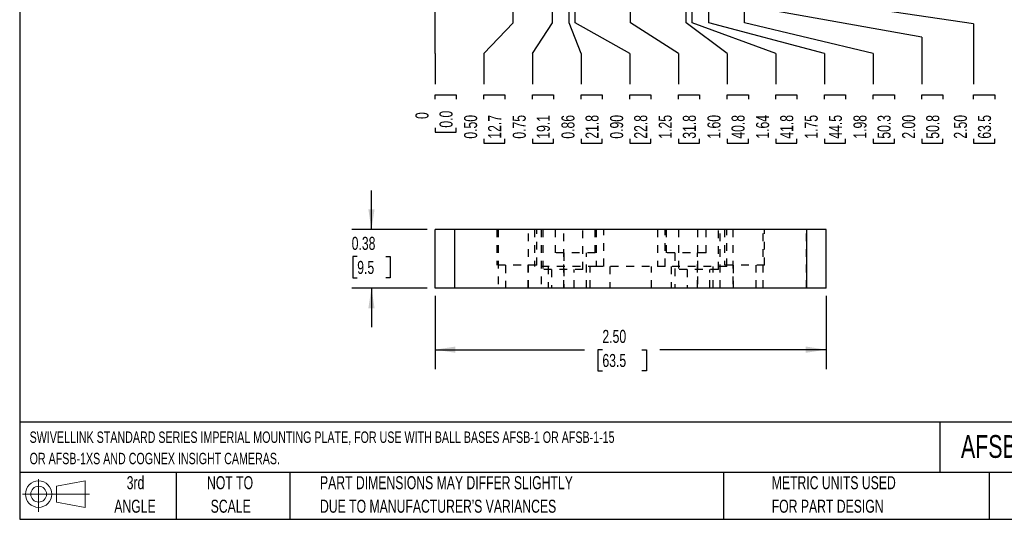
# Model space of a CAD drawing. Header units: inches. Extents: x 0.5 to 21.5, y 0.5 to 16.5.
# Tile 1 of 3: x 0.5 to 13.1, y 0.5 to 6.9. Entities that reach past the tile are written whole.
import ezdxf

# ---------------------------------------------------------------- set-up
doc = ezdxf.new("R2010")
doc.units = ezdxf.units.IN
doc.header["$LTSCALE"] = 2
doc.header["$MEASUREMENT"] = 0
doc.linetypes.add('HIDDEN', pattern=[0.075, 0.05, -0.025])
doc.layers.add('DIMENSIONS', color=140, linetype='Continuous', lineweight=25)
doc.layers.add('TEXT', color=140, linetype='Continuous', lineweight=25)
doc.layers.add('HIDDEN', color=102, linetype='HIDDEN')
doc.styles.add('SLDTEXTSTYLE0', font='TXT', dxfattribs={"width": 0.7})
doc.dimstyles.new('SLDDIMSTYLE0', dxfattribs={"dimtxt": 0.169922, "dimasz": 0.26, "dimexe": 0, "dimexo": 0.0625, "dimgap": 0.04248, "dimtad": 0, "dimtih": 1, "dimtoh": 1, "dimdec": 0, "dimlfac": 0.5, "dimrnd": 1e-09, "dimdsep": 46, "dimtxsty": 'SLDTEXTSTYLE0', "dimblk1": 'NONE', "dimblk2": 'NONE', "dimsah": 1, "dimcen": 0.09, "dimadec": 0, "dimazin": 2, "dimtfac": 1, "dimtdec": 0, "dimtofl": 0, "dimtmove": 0, "dimatfit": 3, "dimldrblk": 'NONE', "dimfxl": 0, "dimfrac": 2, "dimtolj": 1, "dimtzin": 12, "dimarcsym": 0})
doc.dimstyles.new('SLDDIMSTYLE1', dxfattribs={"dimtxt": 0.169922, "dimasz": 0.26, "dimexe": 0, "dimexo": 0.0625, "dimgap": 0.04248, "dimtad": 0, "dimtih": 1, "dimtoh": 1, "dimlfac": 0.5, "dimrnd": 1e-09, "dimdsep": 46, "dimtxsty": 'SLDTEXTSTYLE0', "dimblk1": 'NONE', "dimblk2": 'NONE', "dimsah": 1, "dimcen": 0.09, "dimadec": 0, "dimazin": 2, "dimtfac": 1, "dimtofl": 0, "dimtmove": 0, "dimatfit": 3, "dimldrblk": 'NONE', "dimfxl": 0, "dimfrac": 2, "dimtolj": 1, "dimtzin": 12, "dimarcsym": 0})
doc.dimstyles.new('SLDDIMSTYLE10', dxfattribs={"dimtxt": 0.169922, "dimasz": 0.26, "dimexe": 0, "dimexo": 0.0625, "dimgap": 0.04248, "dimtad": 0, "dimtih": 1, "dimtoh": 1, "dimlfac": 0.5, "dimrnd": 1e-09, "dimzin": 4, "dimdsep": 46, "dimtxsty": 'SLDTEXTSTYLE0', "dimsah": 1, "dimcen": 0.09, "dimadec": 0, "dimazin": 1, "dimtfac": 1, "dimtofl": 0, "dimtmove": 0, "dimatfit": 3, "dimfxl": 0, "dimfrac": 2, "dimtolj": 1, "dimtzin": 12, "dimarcsym": 0})
doc.dimstyles.new('SLDDIMSTYLE2', dxfattribs={"dimtxt": 0.169922, "dimasz": 0.26, "dimexe": 0, "dimexo": 0.0625, "dimgap": 0.04248, "dimtad": 0, "dimtih": 1, "dimtoh": 1, "dimlfac": 0.5, "dimrnd": 1e-09, "dimzin": 12, "dimdsep": 46, "dimtxsty": 'SLDTEXTSTYLE0', "dimblk1": 'NONE', "dimblk2": 'NONE', "dimsah": 1, "dimcen": 0.09, "dimadec": 0, "dimazin": 3, "dimtfac": 1, "dimtofl": 0, "dimtmove": 0, "dimatfit": 3, "dimldrblk": 'NONE', "dimfxl": 0, "dimfrac": 2, "dimtolj": 1, "dimtzin": 12, "dimarcsym": 0})
doc.dimstyles.new('SLDDIMSTYLE3', dxfattribs={"dimtxt": 0.169922, "dimasz": 0.26, "dimexe": 0, "dimexo": 0.0625, "dimgap": 0.04248, "dimtad": 0, "dimtih": 1, "dimtoh": 1, "dimlfac": 0.5, "dimrnd": 1e-09, "dimzin": 4, "dimdsep": 46, "dimtxsty": 'SLDTEXTSTYLE0', "dimblk1": 'NONE', "dimblk2": 'NONE', "dimsah": 1, "dimcen": 0.09, "dimadec": 0, "dimazin": 1, "dimtfac": 1, "dimtofl": 0, "dimtmove": 0, "dimatfit": 3, "dimldrblk": 'NONE', "dimfxl": 0, "dimfrac": 2, "dimtolj": 1, "dimtzin": 12, "dimarcsym": 0})
doc.dimstyles.new('SLDDIMSTYLE4', dxfattribs={"dimtxt": 0.169922, "dimasz": 0.26, "dimexe": 0, "dimexo": 0.0625, "dimgap": 0.04248, "dimtad": 0, "dimtih": 1, "dimtoh": 1, "dimlfac": 0.5, "dimrnd": 1e-09, "dimzin": 0, "dimdsep": 46, "dimtxsty": 'SLDTEXTSTYLE0', "dimblk1": 'NONE', "dimblk2": 'NONE', "dimsah": 1, "dimcen": 0.09, "dimadec": 0, "dimazin": 0, "dimtfac": 1, "dimtofl": 0, "dimtmove": 0, "dimatfit": 3, "dimldrblk": 'NONE', "dimfxl": 0, "dimfrac": 2, "dimtolj": 1, "dimtzin": 12, "dimarcsym": 0})
doc.dimstyles.new('SLDDIMSTYLE9', dxfattribs={"dimtxt": 0.169922, "dimasz": 0.26, "dimexe": 0, "dimexo": 0.0625, "dimgap": 0.04248, "dimtad": 0, "dimtih": 1, "dimtoh": 1, "dimlfac": 0.5, "dimrnd": 1e-09, "dimdsep": 46, "dimtxsty": 'SLDTEXTSTYLE0', "dimsah": 1, "dimcen": 0.09, "dimadec": 0, "dimazin": 2, "dimtfac": 1, "dimtmove": 0, "dimatfit": 0, "dimfxl": 0, "dimfrac": 2, "dimtolj": 1, "dimtzin": 12, "dimarcsym": 0})

# ---------------------------------------------------------------- blocks, each defined once
blk = doc.blocks.new('Block11')
at = {"color": 7, "linetype": 'Continuous', "lineweight": 18}
for p, q in [((0.204, 0.418), (0.204, 0)), ((0.431, 0.328), (0.801, 0.396)), ((0.801, 0.396), (0.801, 0.058)), ((0.431, 0.126), (0.431, 0.328)), ((0, 0.227), (0.856, 0.227)), ((0.431, 0.126), (0.801, 0.058))]:
    blk.add_line(p, q, dxfattribs=at)
for radius in [0.169, 0.101]:
    blk.add_circle((0.204, 0.227), radius, dxfattribs=at)
blk = doc.blocks.new('Block12')
at = {"color": 7, "linetype": 'Continuous'}
blk.add_blockref('Block11', (0, 0), dxfattribs=at)
blk = doc.blocks.new('SW_NOTE_0')
at = {"layer": 'TEXT', "color": 0, "char_height": 0.14583, "attachment_point": 1, "style": 'SLDTEXTSTYLE0'}
for s, insert in [('SWIVELLINK STANDARD SERIES IMPERIAL MOUNTING PLATE, FOR USE WITH BALL BASES AFSB-1 OR AFSB-1-15', (0, 0.188)), ('OR AFSB-1XS AND COGNEX INSIGHT CAMERAS.', (0, -0.085))]:
    blk.add_mtext(s, dxfattribs=dict(at, insert=insert))
blk = doc.blocks.new('SW_NOTE_0_3')
at = {"layer": 'TEXT', "color": 0, "char_height": 0.16667, "attachment_point": 1, "style": 'SLDTEXTSTYLE0'}
for s, insert in [('PART DIMENSIONS MAY DIFFER SLIGHTLY', (0, 0.215)), ("DUE TO MANUFACTURER'S VARIANCES", (0, -0.086))]:
    blk.add_mtext(s, dxfattribs=dict(at, insert=insert))
blk = doc.blocks.new('SW_NOTE_0_4')
at = {"layer": 'TEXT', "color": 0, "char_height": 0.1667, "attachment_point": 2, "style": 'SLDTEXTSTYLE0'}
for s, insert in [('NOT TO', (0.414, 0.215)), ('SCALE', (0.422, -0.086))]:
    blk.add_mtext(s, dxfattribs=dict(at, insert=insert))
blk = doc.blocks.new('SW_NOTE_0_5')
at = {"layer": 'TEXT', "color": 0, "char_height": 0.1667, "attachment_point": 2, "style": 'SLDTEXTSTYLE0'}
for s, insert in [('3rd', (0.182, 0.215)), ('ANGLE', (0.175, -0.086))]:
    blk.add_mtext(s, dxfattribs=dict(at, insert=insert))
blk = doc.blocks.new('SW_NOTE_0_6')
at = {"layer": 'TEXT', "color": 0, "char_height": 0.16667, "attachment_point": 1, "style": 'SLDTEXTSTYLE0'}
for s, insert in [('METRIC UNITS USED', (0, 0.215)), ('FOR PART DESIGN', (0, -0.086))]:
    blk.add_mtext(s, dxfattribs=dict(at, insert=insert))
blk = doc.blocks.new('_D_11')
at = {"layer": 'DIMENSIONS'}
for p, q in [((5.812, 6.855), (5.812, 7.478)), ((5.812, 6.462), (5.812, 6.855)), ((5.812, 6.462), (5.812, 6.068)), ((5.812, 5.876), (5.812, 5.933)), ((5.812, 5.933), (6.083, 5.933)), ((6.083, 5.933), (6.083, 5.876)), ((5.812, 5.512), (5.812, 5.455)), ((5.812, 5.455), (6.083, 5.455)), ((6.083, 5.455), (6.083, 5.512))]:
    blk.add_line(p, q, dxfattribs=at)
at = {"layer": 'DIMENSIONS', "attachment_point": 1, "rotation": 90, "style": 'SLDTEXTSTYLE0'}
for s, insert, char_height in [('0.0', (5.868, 5.512), 0.1667), ('0', (5.56, 5.623), 0.167)]:
    blk.add_mtext(s, dxfattribs=dict(at, insert=insert, char_height=char_height))
blk = doc.blocks.new('_None')
blk = doc.blocks.new('_D_12')
at = {"layer": 'DIMENSIONS'}
for p, q in [((6.812, 6.855), (6.812, 8.582)), ((6.435, 6.462), (6.812, 6.855)), ((6.435, 6.462), (6.435, 6.068)), ((6.435, 5.876), (6.435, 5.933)), ((6.435, 5.933), (6.705, 5.933)), ((6.705, 5.933), (6.705, 5.876)), ((6.435, 5.371), (6.435, 5.314)), ((6.435, 5.314), (6.705, 5.314)), ((6.705, 5.314), (6.705, 5.371))]:
    blk.add_line(p, q, dxfattribs=at)
at = {"layer": 'DIMENSIONS', "char_height": 0.1667, "attachment_point": 1, "rotation": 90, "style": 'SLDTEXTSTYLE0'}
for s, insert in [('0.50', (6.182, 5.371)), ('12.7', (6.49, 5.371))]:
    blk.add_mtext(s, dxfattribs=dict(at, insert=insert))
blk = doc.blocks.new('_D_13')
at = {"layer": 'DIMENSIONS'}
for p, q in [((7.312, 6.855), (7.312, 9.633)), ((7.057, 6.462), (7.312, 6.855)), ((7.057, 6.462), (7.057, 6.068)), ((7.057, 5.876), (7.057, 5.933)), ((7.057, 5.933), (7.327, 5.933)), ((7.327, 5.933), (7.327, 5.876)), ((7.057, 5.371), (7.057, 5.314)), ((7.057, 5.314), (7.327, 5.314)), ((7.327, 5.314), (7.327, 5.371))]:
    blk.add_line(p, q, dxfattribs=at)
at = {"layer": 'DIMENSIONS', "char_height": 0.1667, "attachment_point": 1, "rotation": 90, "style": 'SLDTEXTSTYLE0'}
for s, insert in [('0.75', (6.804, 5.371)), ('19.1', (7.112, 5.371))]:
    blk.add_mtext(s, dxfattribs=dict(at, insert=insert))
blk = doc.blocks.new('_D_14')
at = {"layer": 'DIMENSIONS'}
for p, q in [((7.525, 6.855), (7.525, 10.085)), ((7.68, 6.462), (7.525, 6.855)), ((7.68, 6.462), (7.68, 6.068)), ((7.68, 5.876), (7.68, 5.933)), ((7.68, 5.933), (7.95, 5.933)), ((7.95, 5.933), (7.95, 5.876)), ((7.68, 5.371), (7.68, 5.314)), ((7.68, 5.314), (7.95, 5.314)), ((7.95, 5.314), (7.95, 5.371))]:
    blk.add_line(p, q, dxfattribs=at)
at = {"layer": 'DIMENSIONS', "char_height": 0.1667, "attachment_point": 1, "rotation": 90, "style": 'SLDTEXTSTYLE0'}
for s, insert in [('0.86', (7.427, 5.371)), ('21.8', (7.735, 5.371))]:
    blk.add_mtext(s, dxfattribs=dict(at, insert=insert))
blk = doc.blocks.new('_D_15')
at = {"layer": 'DIMENSIONS'}
for p, q in [((7.604, 6.855), (7.604, 8.294)), ((8.302, 6.462), (7.604, 6.855)), ((8.302, 6.462), (8.302, 6.068)), ((8.302, 5.876), (8.302, 5.933)), ((8.302, 5.933), (8.572, 5.933)), ((8.572, 5.933), (8.572, 5.876)), ((8.302, 5.371), (8.302, 5.314)), ((8.302, 5.314), (8.572, 5.314)), ((8.572, 5.314), (8.572, 5.371))]:
    blk.add_line(p, q, dxfattribs=at)
at = {"layer": 'DIMENSIONS', "char_height": 0.1667, "attachment_point": 1, "rotation": 90, "style": 'SLDTEXTSTYLE0'}
for s, insert in [('0.90', (8.049, 5.371)), ('22.8', (8.357, 5.371))]:
    blk.add_mtext(s, dxfattribs=dict(at, insert=insert))
blk = doc.blocks.new('_D_16')
at = {"layer": 'DIMENSIONS'}
for p, q in [((8.312, 6.855), (8.312, 8.353)), ((8.924, 6.462), (8.312, 6.855)), ((8.924, 6.462), (8.924, 6.068)), ((8.924, 5.876), (8.924, 5.933)), ((8.924, 5.933), (9.194, 5.933)), ((9.194, 5.933), (9.194, 5.876)), ((8.924, 5.371), (8.924, 5.314)), ((8.924, 5.314), (9.194, 5.314)), ((9.194, 5.314), (9.194, 5.371))]:
    blk.add_line(p, q, dxfattribs=at)
at = {"layer": 'DIMENSIONS', "char_height": 0.1667, "attachment_point": 1, "rotation": 90, "style": 'SLDTEXTSTYLE0'}
for s, insert in [('1.25', (8.671, 5.371)), ('31.8', (8.979, 5.371))]:
    blk.add_mtext(s, dxfattribs=dict(at, insert=insert))
blk = doc.blocks.new('_D_17')
at = {"layer": 'DIMENSIONS'}
for p, q in [((9.021, 6.855), (9.021, 8.294)), ((9.547, 6.462), (9.021, 6.855)), ((9.547, 6.462), (9.547, 6.068)), ((9.547, 5.876), (9.547, 5.933)), ((9.547, 5.933), (9.817, 5.933)), ((9.817, 5.933), (9.817, 5.876)), ((9.547, 5.371), (9.547, 5.314)), ((9.547, 5.314), (9.817, 5.314)), ((9.817, 5.314), (9.817, 5.371))]:
    blk.add_line(p, q, dxfattribs=at)
at = {"layer": 'DIMENSIONS', "char_height": 0.1667, "attachment_point": 1, "rotation": 90, "style": 'SLDTEXTSTYLE0'}
for s, insert in [('1.60', (9.294, 5.371)), ('40.8', (9.602, 5.371))]:
    blk.add_mtext(s, dxfattribs=dict(at, insert=insert))
blk = doc.blocks.new('_D_18')
at = {"layer": 'DIMENSIONS'}
for p, q in [((9.1, 6.855), (9.1, 10.085)), ((10.169, 6.462), (9.1, 6.855)), ((10.169, 6.462), (10.169, 6.068)), ((10.169, 5.876), (10.169, 5.933)), ((10.169, 5.933), (10.439, 5.933)), ((10.439, 5.933), (10.439, 5.876)), ((10.169, 5.371), (10.169, 5.314)), ((10.169, 5.314), (10.439, 5.314)), ((10.439, 5.314), (10.439, 5.371))]:
    blk.add_line(p, q, dxfattribs=at)
at = {"layer": 'DIMENSIONS', "char_height": 0.1667, "attachment_point": 1, "rotation": 90, "style": 'SLDTEXTSTYLE0'}
for s, insert in [('1.64', (9.916, 5.371)), ('41.8', (10.224, 5.371))]:
    blk.add_mtext(s, dxfattribs=dict(at, insert=insert))
blk = doc.blocks.new('_D_19')
at = {"layer": 'DIMENSIONS'}
for p, q in [((9.312, 6.855), (9.312, 9.633)), ((10.791, 6.462), (9.312, 6.855)), ((10.791, 6.462), (10.791, 6.068)), ((10.791, 5.876), (10.791, 5.933)), ((10.791, 5.933), (11.061, 5.933)), ((11.061, 5.933), (11.061, 5.876)), ((10.791, 5.371), (10.791, 5.314)), ((10.791, 5.314), (11.061, 5.314)), ((11.061, 5.314), (11.061, 5.371))]:
    blk.add_line(p, q, dxfattribs=at)
at = {"layer": 'DIMENSIONS', "char_height": 0.1667, "attachment_point": 1, "rotation": 90, "style": 'SLDTEXTSTYLE0'}
for s, insert in [('1.75', (10.538, 5.371)), ('44.5', (10.847, 5.371))]:
    blk.add_mtext(s, dxfattribs=dict(at, insert=insert))
blk = doc.blocks.new('_D_20')
at = {"layer": 'DIMENSIONS'}
for p, q in [((9.769, 6.855), (9.769, 9.842)), ((11.414, 6.462), (9.769, 6.855)), ((11.414, 6.462), (11.414, 6.068)), ((11.414, 5.876), (11.414, 5.933)), ((11.414, 5.933), (11.684, 5.933)), ((11.684, 5.933), (11.684, 5.876)), ((11.414, 5.371), (11.414, 5.314)), ((11.414, 5.314), (11.684, 5.314)), ((11.684, 5.314), (11.684, 5.371))]:
    blk.add_line(p, q, dxfattribs=at)
at = {"layer": 'DIMENSIONS', "char_height": 0.1667, "attachment_point": 1, "rotation": 90, "style": 'SLDTEXTSTYLE0'}
for s, insert in [('1.98', (11.161, 5.371)), ('50.3', (11.469, 5.371))]:
    blk.add_mtext(s, dxfattribs=dict(at, insert=insert))
blk = doc.blocks.new('_D_21')
at = {"layer": 'DIMENSIONS'}
for p, q in [((9.812, 7.065), (9.812, 8.582)), ((12.036, 6.671), (9.812, 7.065)), ((12.036, 6.671), (12.036, 6.068)), ((12.036, 5.876), (12.036, 5.933)), ((12.036, 5.933), (12.306, 5.933)), ((12.306, 5.933), (12.306, 5.876)), ((12.036, 5.371), (12.036, 5.314)), ((12.036, 5.314), (12.306, 5.314)), ((12.306, 5.314), (12.306, 5.371))]:
    blk.add_line(p, q, dxfattribs=at)
at = {"layer": 'DIMENSIONS', "char_height": 0.1667, "attachment_point": 1, "rotation": 90, "style": 'SLDTEXTSTYLE0'}
for s, insert in [('2.00', (11.783, 5.371)), ('50.8', (12.091, 5.371))]:
    blk.add_mtext(s, dxfattribs=dict(at, insert=insert))
blk = doc.blocks.new('_D_22')
at = {"layer": 'DIMENSIONS'}
for p, q in [((10.812, 7.116), (10.812, 7.478)), ((12.698, 6.839), (10.812, 7.116)), ((12.698, 6.839), (12.698, 6.068)), ((12.698, 5.876), (12.698, 5.933)), ((12.698, 5.933), (12.968, 5.933)), ((12.968, 5.933), (12.968, 5.876)), ((12.698, 5.371), (12.698, 5.314)), ((12.698, 5.314), (12.968, 5.314)), ((12.968, 5.314), (12.968, 5.371))]:
    blk.add_line(p, q, dxfattribs=at)
at = {"layer": 'DIMENSIONS', "char_height": 0.1667, "attachment_point": 1, "rotation": 90, "style": 'SLDTEXTSTYLE0'}
for s, insert in [('2.50', (12.445, 5.371)), ('63.5', (12.753, 5.371))]:
    blk.add_mtext(s, dxfattribs=dict(at, insert=insert))
blk = doc.blocks.new('_D_28')
at = {"layer": 'DIMENSIONS'}
for p, q in [((4.998, 4.209), (4.998, 4.709)), ((5.712, 4.209), (4.748, 4.209)), ((4.816, 3.862), (4.759, 3.862)), ((4.759, 3.862), (4.759, 3.592)), ((5.18, 3.862), (5.237, 3.862)), ((5.237, 3.862), (5.237, 3.592)), ((4.759, 3.592), (4.816, 3.592)), ((5.237, 3.592), (5.18, 3.592)), ((5.712, 3.459), (4.748, 3.459)), ((4.998, 3.459), (4.998, 2.959))]:
    blk.add_line(p, q, dxfattribs=at)
for points in [[(4.998, 4.209), (5.038, 4.469), (4.958, 4.469)], [(4.998, 3.459), (4.958, 3.199), (5.038, 3.199)]]:
    blk.add_solid(points, dxfattribs=at)
at = {"layer": 'DIMENSIONS', "char_height": 0.1667, "attachment_point": 1, "style": 'SLDTEXTSTYLE0'}
for s, insert in [('0.38', (4.745, 4.115)), ('9.5', (4.816, 3.807))]:
    blk.add_mtext(s, dxfattribs=dict(at, insert=insert))
blk = doc.blocks.new('_D_29')
at = {"layer": 'DIMENSIONS'}
for p, q in [((5.812, 3.359), (5.812, 2.421)), ((10.812, 3.359), (10.812, 2.421)), ((5.812, 2.671), (7.721, 2.671)), ((7.951, 2.671), (7.894, 2.671)), ((7.894, 2.671), (7.894, 2.401)), ((8.456, 2.671), (8.513, 2.671)), ((8.513, 2.671), (8.513, 2.401)), ((10.812, 2.671), (8.686, 2.671)), ((7.894, 2.401), (7.951, 2.401)), ((8.513, 2.401), (8.456, 2.401))]:
    blk.add_line(p, q, dxfattribs=at)
for points in [[(5.812, 2.671), (6.072, 2.631), (6.072, 2.711)], [(10.812, 2.671), (10.552, 2.711), (10.552, 2.631)]]:
    blk.add_solid(points, dxfattribs=at)
at = {"layer": 'DIMENSIONS', "char_height": 0.1667, "attachment_point": 1, "style": 'SLDTEXTSTYLE0'}
for s, insert in [('2.50', (7.951, 2.924)), ('63.5', (7.951, 2.616))]:
    blk.add_mtext(s, dxfattribs=dict(at, insert=insert))

msp = doc.modelspace()

# ---------------------------------------------------------------- linework, layer by layer
for p, q in [((5.812, 3.459), (5.812, 4.209)), ((6.062, 4.209), (5.812, 4.209)), ((6.062, 3.459), (6.062, 4.209)), ((10.562, 4.209), (6.062, 4.209)), ((10.562, 4.209), (10.562, 3.459)), ((10.812, 4.209), (10.562, 4.209)), ((10.812, 3.459), (10.812, 4.209)), ((6.062, 3.459), (5.812, 3.459)), ((10.562, 3.459), (6.062, 3.459)), ((10.812, 3.459), (10.562, 3.459))]:
    msp.add_line(p, q)
at = {"layer": 'HIDDEN'}
for p, q in [((6.062, 3.459), (6.062, 4.209)), ((6.6, 4.209), (6.6, 3.752)), ((6.617, 4.209), (6.617, 3.459)), ((7.008, 3.459), (7.008, 4.209)), ((7.082, 4.209), (7.082, 3.736)), ((7.112, 3.752), (7.112, 4.209)), ((7.168, 4.209), (7.168, 3.459)), ((7.19, 4.209), (7.19, 3.697)), ((7.348, 4.209), (7.348, 3.91)), ((7.457, 3.459), (7.457, 4.209)), ((7.702, 3.697), (7.702, 4.209)), ((7.86, 3.91), (7.86, 4.209)), ((7.87, 4.209), (7.87, 3.736)), ((7.968, 3.736), (7.968, 4.209)), ((8.657, 4.209), (8.657, 3.736)), ((8.755, 3.736), (8.755, 4.209)), ((8.765, 4.209), (8.765, 3.91)), ((8.923, 4.209), (8.923, 3.697)), ((9.168, 4.209), (9.168, 3.459)), ((9.277, 3.91), (9.277, 4.209)), ((9.434, 3.697), (9.434, 4.209)), ((9.457, 3.459), (9.457, 4.209)), ((9.513, 4.209), (9.513, 3.752)), ((9.543, 3.736), (9.543, 4.209)), ((9.617, 4.209), (9.617, 3.459)), ((10.008, 3.459), (10.008, 4.209)), ((10.025, 3.752), (10.025, 4.209)), ((10.562, 3.459), (10.562, 4.209)), ((7.86, 3.91), (7.348, 3.91)), ((7.458, 3.91), (7.458, 3.459)), ((7.749, 3.459), (7.749, 3.91)), ((9.277, 3.91), (8.765, 3.91)), ((8.875, 3.91), (8.875, 3.459)), ((9.167, 3.459), (9.167, 3.91)), ((7.112, 3.752), (6.6, 3.752)), ((6.71, 3.752), (6.71, 3.459)), ((7.001, 3.459), (7.001, 3.752)), ((7.87, 3.736), (7.082, 3.736)), ((7.702, 3.697), (7.19, 3.697)), ((7.257, 3.736), (7.257, 3.459)), ((7.301, 3.697), (7.301, 3.459)), ((7.592, 3.459), (7.592, 3.697)), ((7.793, 3.459), (7.793, 3.736)), ((8.755, 3.736), (7.87, 3.736)), ((8.045, 3.736), (8.045, 3.459)), ((8.58, 3.459), (8.58, 3.736)), ((9.543, 3.736), (8.755, 3.736)), ((8.832, 3.736), (8.832, 3.459)), ((9.434, 3.697), (8.923, 3.697)), ((9.033, 3.697), (9.033, 3.459)), ((9.324, 3.459), (9.324, 3.697)), ((9.368, 3.459), (9.368, 3.736)), ((10.025, 3.752), (9.513, 3.752)), ((9.623, 3.752), (9.623, 3.459)), ((9.915, 3.459), (9.915, 3.752))]:
    msp.add_line(p, q, dxfattribs=at)
at = {"layer": 'TEXT'}
for p, q in [((0.5, 16.5), (0.5, 0.5)), ((21.5, 1.742), (0.5, 1.742)), ((12.264, 1.742), (12.264, 1.1)), ((21.5, 1.1), (0.5, 1.1)), ((2.5, 1.1), (2.5, 0.5)), ((3.954, 1.1), (3.954, 0.5)), ((9.5, 1.1), (9.5, 0.5)), ((12.896, 1.1), (12.896, 0.5)), ((0.5, 0.5), (21.5, 0.5))]:
    msp.add_line(p, q, dxfattribs=at)

# ---------------------------------------------------------------- block references
for name, p in [('SW_NOTE_0', (0.627, 1.436)), ('Block12', (0.538, 0.595)), ('SW_NOTE_0_5', (1.799, 0.837)), ('SW_NOTE_0_4', (2.776, 0.837)), ('SW_NOTE_0_3', (4.34, 0.837)), ('SW_NOTE_0_6', (10.116, 0.837))]:
    msp.add_blockref(name, p, dxfattribs=at)

# ---------------------------------------------------------------- texts
at = {"layer": 'TEXT', "insert": (12.536, 1.578), "char_height": 0.29167, "attachment_point": 1, "style": 'SLDTEXTSTYLE0'}
msp.add_mtext('AFSB-523-C-I2000', dxfattribs=at)

# ---------------------------------------------------------------- dimensions: what is measured, and where the dimension line sits
at = {"layer": 'DIMENSIONS'}
for feature_location, offset, origin, dimstyle, picture, middle in [((7.525, 10.185), (0.154, -4.117), (5.812, 7.578), 'SLDDIMSTYLE1', '_D_14', (7.68, 5.623)), ((9.1, 10.185), (1.069, -4.117), (5.812, 7.578), 'SLDDIMSTYLE2', '_D_18', (10.169, 5.623)), ((9.769, 9.942), (1.645, -3.874), (5.812, 7.578), 'SLDDIMSTYLE2', '_D_20', (11.414, 5.623)), ((7.312, 9.733), (-0.255, -3.665), (5.812, 7.578), 'SLDDIMSTYLE1', '_D_13', (7.057, 5.623)), ((9.312, 9.733), (1.479, -3.665), (5.812, 7.578), 'SLDDIMSTYLE2', '_D_19', (10.791, 5.623)), ((6.812, 8.682), (-0.378, -2.614), (5.812, 7.578), 'SLDDIMSTYLE4', '_D_12', (6.435, 5.623)), ((9.812, 8.682), (2.224, -2.614), (5.812, 7.578), 'SLDDIMSTYLE3', '_D_21', (12.036, 5.623)), ((8.312, 8.453), (0.612, -2.385), (5.812, 7.578), 'SLDDIMSTYLE2', '_D_16', (8.924, 5.623)), ((7.604, 8.394), (0.698, -2.326), (5.812, 7.578), 'SLDDIMSTYLE4', '_D_15', (8.302, 5.623)), ((9.021, 8.394), (0.526, -2.326), (5.812, 7.578), 'SLDDIMSTYLE3', '_D_17', (9.547, 5.623)), ((5.812441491, 7.577925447), (0, -1.50984252), (5.812441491, 7.577925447), 'SLDDIMSTYLE0', '_D_11', (5.812441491, 5.694086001)), ((10.812, 7.578), (1.885, -1.51), (5.812, 7.578), 'SLDDIMSTYLE3', '_D_22', (12.698, 5.623))]:
    dim = msp.add_ordinate_dim(feature_location=feature_location, offset=offset, dtype=1, origin=origin, dimstyle=dimstyle, dxfattribs=at)
    dim.commit()
    dim.dimension.update_dxf_attribs({"geometry": picture, "text_midpoint": middle})
dim = msp.add_linear_dim(base=(4.997740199, 3.458730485), p1=(5.812441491, 4.208730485), p2=(5.812441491, 3.458730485), angle=90, dimstyle='SLDDIMSTYLE9', dxfattribs=at)
dim.commit()
dim.dimension.update_dxf_attribs({"geometry": '_D_28', "text_midpoint": (4.997740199, 3.862226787), "dimtype": 160})
dim = msp.add_linear_dim(base=(10.812, 2.671), p1=(5.812, 3.459), p2=(10.812, 3.459), dimstyle='SLDDIMSTYLE10', dxfattribs=at)
dim.commit()
dim.dimension.update_dxf_attribs({"geometry": '_D_29', "text_midpoint": (8.204, 2.671), "dimtype": 160})

doc.saveas('drawing.dxf')
